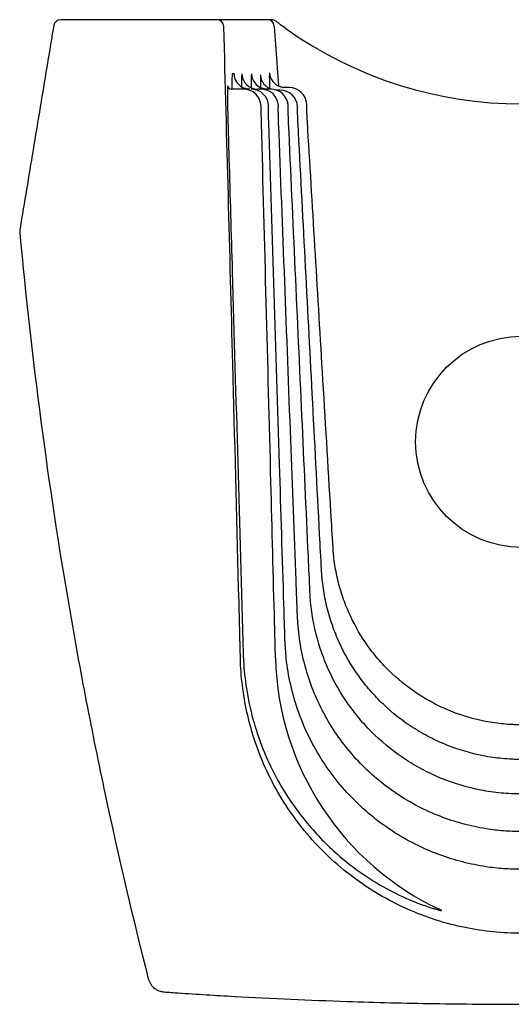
# Model space of a CAD drawing. Header units: millimetres. Extents: x 3704.645 to 3704.93, y 2460.37 to 2460.65.
import ezdxf

# ---------------------------------------------------------------- set-up
doc = ezdxf.new("R2010")
doc.units = ezdxf.units.MM
doc.layers.add('SANINDUSA', color=3, linetype='Continuous')

msp = doc.modelspace()

# ---------------------------------------------------------------- linework, layer by layer
at = {"layer": 'SANINDUSA'}
for p, q in [((3704.701214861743, 2460.649808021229), (3704.656890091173, 2460.649808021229)), ((3704.715534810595, 2460.649808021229), (3704.701214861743, 2460.649808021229)), ((3704.713668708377, 2460.634067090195), (3704.71365707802, 2460.634067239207)), ((3704.70432826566, 2460.631052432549), (3704.704307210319, 2460.630856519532)), ((3704.708780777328, 2460.630082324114), (3704.70532754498, 2460.630082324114)), ((3704.71371469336, 2460.630082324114), (3704.712838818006, 2460.630082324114)), ((3704.716509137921, 2460.630082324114), (3704.715566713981, 2460.630082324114)), ((3704.719159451, 2460.629808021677), (3704.718152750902, 2460.629808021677)), ((3704.72177127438, 2460.630492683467), (3704.720687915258, 2460.630492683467)), ((3704.73421011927, 2460.4998366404), (3704.734210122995, 2460.499836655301)), ((3704.720579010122, 2460.473533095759), (3704.720579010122, 2460.47353311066)), ((3704.764904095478, 2460.396688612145), (3704.763936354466, 2460.397193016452))]:
    msp.add_line(p, q, dxfattribs=at)
at = {"layer": 'SANINDUSA', "flags": 128}
for points in [[(3704.717529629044, 2460.647944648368), (3704.717802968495, 2460.64395399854), (3704.718693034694, 2460.630959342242)], [(3704.706111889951, 2460.634428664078), (3704.705902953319, 2460.634430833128), (3704.705627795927, 2460.634433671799)], [(3704.710608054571, 2460.630082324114), (3704.709749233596, 2460.630165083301), (3704.709203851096, 2460.630307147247)], [(3704.711589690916, 2460.630259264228), (3704.71198293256, 2460.630164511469), (3704.712838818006, 2460.630082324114)], [(3704.715566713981, 2460.630082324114), (3704.714714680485, 2460.630163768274), (3704.714171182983, 2460.630304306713)], [(3704.720687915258, 2460.630492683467), (3704.719844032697, 2460.630572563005), (3704.719311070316, 2460.630708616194)]]:
    msp.add_lwpolyline(points, dxfattribs=at)
at = {"layer": 'SANINDUSA'}
msp.add_circle((3704.787669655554, 2460.52980802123), 0.03, dxfattribs=at)
for centre, radius, start, end in [((3704.656890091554, 2460.647808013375), 0.002000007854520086, 90.00001089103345, 170.6131598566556), ((3704.701214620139, 2460.64780828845), 0.001999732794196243, 1.626687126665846, 89.99307762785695), ((3704.715534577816, 2460.64780831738), 0.001999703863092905, 3.909205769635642, 89.99333038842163), ((3704.716767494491, 2460.647808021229), 0.002000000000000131, 52.69906534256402, 90), ((3704.787669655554, 2460.740877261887), 0.1150000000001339, 234.47800256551, 305.52199743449), ((3704.710609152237, 2460.634581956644), 0.004499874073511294, 181.9522139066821, 251.8022338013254), ((3704.712839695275, 2460.63458179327), 0.004499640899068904, 182.2553676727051, 253.8709998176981), ((3704.715567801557, 2460.634581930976), 0.004499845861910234, 182.6566473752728, 251.9184512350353), ((3704.72068899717, 2460.634992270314), 0.004499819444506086, 183.5012921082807, 252.1685279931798), ((3704.705327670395, 2460.631082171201), 0.0009998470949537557, 181.7044112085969, 269.9928131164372), ((3704.708780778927, 2460.625082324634), 0.005, 1.52757328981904, 90), ((3704.710937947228, 2460.625083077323), 0.004999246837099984, 1.884735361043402, 89.99226731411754), ((3704.71371402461, 2460.62508309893), 0.004999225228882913, 2.25345348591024, 89.99233550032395), ((3704.716508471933, 2460.625083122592), 0.004999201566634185, 2.652848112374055, 89.99236713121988), ((3704.719158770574, 2460.62480883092), 0.004999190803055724, 3.058416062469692, 89.99220162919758), ((3704.721770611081, 2460.625493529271), 0.004999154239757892, 3.497332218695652, 89.99239785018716), ((3704.799091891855, 2460.470372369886), 0.08124255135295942, 181.4636297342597, 245.0092706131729), ((3704.752428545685, 2460.404794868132), 0.0007572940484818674, 234.5745205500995, 245.6099514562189), ((3704.765077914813, 2460.397398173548), 0.0007305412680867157, 245.0038723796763, 256.2354673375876)]:
    msp.add_arc(centre, radius, start, end, dxfattribs=at)
for points, knots in [([(3704.716767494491, 2460.649808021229), (3704.716577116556, 2460.649808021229), (3704.716407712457, 2460.649808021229), (3704.716109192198, 2460.649808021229), (3704.715979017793, 2460.649808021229), (3704.715767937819, 2460.649808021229), (3704.71568683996, 2460.649808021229), (3704.715573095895, 2460.649808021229), (3704.715540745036, 2460.649808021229), (3704.71553480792, 2460.649808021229)], [0, 0, 0, 0, 0.25, 0.25, 0.5, 0.5, 0.75, 0.75, 1, 1, 1, 1]), ([(3704.720852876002, 2460.647279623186), (3704.720333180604, 2460.647650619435), (3704.71982809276, 2460.64801772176), (3704.71909239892, 2460.648561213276), (3704.71885477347, 2460.648738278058), (3704.718401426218, 2460.649078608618), (3704.718184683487, 2460.649242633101), (3704.717979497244, 2460.64939894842)], [0, 0, 0, 0, 0.5000000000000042, 0.5000000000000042, 0.7500000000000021, 0.7500000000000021, 1, 1, 1, 1]), ([(3704.654916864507, 2460.648134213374), (3704.654699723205, 2460.646822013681), (3704.65361401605, 2460.640261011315), (3704.651658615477, 2460.628451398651), (3704.648689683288, 2460.610532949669), (3704.64658782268, 2460.597863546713), (3704.645356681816, 2460.59044258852)], [0, 0, 0, 0, 0.06823261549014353, 0.341163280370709, 0.6140939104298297, 1, 1, 1, 1]), ([(3704.707937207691, 2460.468152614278), (3704.707903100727, 2460.469482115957), (3704.707732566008, 2460.476129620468), (3704.707014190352, 2460.50404907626), (3704.705906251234, 2460.546631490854), (3704.70450067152, 2460.599888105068), (3704.703642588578, 2460.631872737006), (3704.703213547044, 2460.647865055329)], [0, 0, 0, 0, 0.02219344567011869, 0.1109671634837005, 0.4660621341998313, 0.7330310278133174, 1, 1, 1, 1]), ([(3704.70554839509, 2460.633708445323), (3704.705546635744, 2460.633679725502), (3704.705532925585, 2460.633455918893), (3704.705522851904, 2460.632646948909), (3704.70551728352, 2460.631498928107), (3704.705526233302, 2460.630536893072), (3704.70552979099, 2460.630154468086)], [0, 0, 0, 0, 0.05244555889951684, 0.4086955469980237, 0.7649466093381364, 1, 1, 1, 1]), ([(3704.705627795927, 2460.634433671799), (3704.70560992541, 2460.634401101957), (3704.705576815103, 2460.634340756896), (3704.705557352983, 2460.633907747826), (3704.70554839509, 2460.633708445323)], [0, 0, 0, 0, 0.5397267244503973, 0.9999999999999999, 0.9999999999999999, 0.9999999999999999, 0.9999999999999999]), ([(3704.7082684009, 2460.633677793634), (3704.708266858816, 2460.633649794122), (3704.708254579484, 2460.633426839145), (3704.708250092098, 2460.632610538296), (3704.708249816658, 2460.631657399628), (3704.708260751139, 2460.630928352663), (3704.708263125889, 2460.630770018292)], [0, 0, 0, 0, 0.05932160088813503, 0.4723670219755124, 0.8854087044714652, 1, 1, 1, 1]), ([(3704.708343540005, 2460.63440471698), (3704.70832583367, 2460.63437211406), (3704.708292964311, 2460.634311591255), (3704.70827615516, 2460.633877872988), (3704.7082684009, 2460.633677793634)], [0, 0, 0, 0, 0.5386882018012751, 1, 1, 1, 1]), ([(3704.711002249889, 2460.633643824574), (3704.711000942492, 2460.633616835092), (3704.710990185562, 2460.633394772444), (3704.710991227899, 2460.632581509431), (3704.710997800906, 2460.631606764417), (3704.711014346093, 2460.630851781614), (3704.711018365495, 2460.63066837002)], [0, 0, 0, 0, 0.05625928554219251, 0.4628872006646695, 0.8695166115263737, 0.9999999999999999, 0.9999999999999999, 0.9999999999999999, 0.9999999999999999]), ([(3704.711072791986, 2460.634373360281), (3704.711055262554, 2460.63434069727), (3704.711022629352, 2460.634279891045), (3704.711008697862, 2460.633845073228), (3704.711002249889, 2460.633643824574)], [0, 0, 0, 0, 0.5371655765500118, 1, 1, 1, 1]), ([(3704.713590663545, 2460.633322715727), (3704.713589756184, 2460.633300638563), (3704.713580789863, 2460.633082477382), (3704.713587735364, 2460.632272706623), (3704.713599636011, 2460.631352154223), (3704.713619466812, 2460.630658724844), (3704.713623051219, 2460.630533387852)], [0, 0, 0, 0, 0.04825538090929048, 0.4768479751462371, 0.9054405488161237, 0.9999999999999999, 0.9999999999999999, 0.9999999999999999, 0.9999999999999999]), ([(3704.71365707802, 2460.634067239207), (3704.713639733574, 2460.634034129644), (3704.71360699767, 2460.63397163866), (3704.71359588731, 2460.633530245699), (3704.713590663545, 2460.633322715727)], [0, 0, 0, 0, 0.529829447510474, 1, 1, 1, 1]), ([(3704.713788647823, 2460.63350174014), (3704.713774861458, 2460.633608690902), (3704.713725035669, 2460.633995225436), (3704.713692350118, 2460.634036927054), (3704.713668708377, 2460.634067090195)], [0, 0, 0, 0, 0.2766913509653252, 1, 1, 1, 1]), ([(3704.716780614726, 2460.630055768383), (3704.716582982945, 2460.630116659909), (3704.716087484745, 2460.630269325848), (3704.715414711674, 2460.630714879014), (3704.714800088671, 2460.631284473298), (3704.714362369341, 2460.631874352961), (3704.714078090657, 2460.632411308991), (3704.713920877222, 2460.632825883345), (3704.713845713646, 2460.63308791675), (3704.713788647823, 2460.63350174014), (3704.713788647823, 2460.63350174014), (3704.713788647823, 2460.63350174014)], [0, 0, 0, 0, 0.1031555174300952, 0.2586293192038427, 0.3990652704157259, 0.5243574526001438, 0.6320317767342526, 0.7221594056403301, 0.7996255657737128, 0.8861273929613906, 1, 1, 1, 1]), ([(3704.716136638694, 2460.633972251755), (3704.716135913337, 2460.633950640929), (3704.716128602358, 2460.633732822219), (3704.716140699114, 2460.632936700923), (3704.716168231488, 2460.631734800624), (3704.716206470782, 2460.630702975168), (3704.716223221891, 2460.630250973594)], [0, 0, 0, 0, 0.03811558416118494, 0.3841726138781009, 0.7302305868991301, 1, 1, 1, 1]), ([(3704.716197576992, 2460.63471746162), (3704.716180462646, 2460.634684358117), (3704.71614811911, 2460.634621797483), (3704.716140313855, 2460.634180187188), (3704.716136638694, 2460.633972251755)], [0, 0, 0, 0, 0.5291426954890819, 1, 1, 1, 1]), ([(3704.704307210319, 2460.630856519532), (3704.704290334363, 2460.630763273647), (3704.70424877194, 2460.630533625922), (3704.704232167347, 2460.628779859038), (3704.704255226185, 2460.626009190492), (3704.704313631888, 2460.622983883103), (3704.704367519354, 2460.621018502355), (3704.704387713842, 2460.620281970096)], [0, 0, 0, 0, 0.1596454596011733, 0.393177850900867, 0.6266321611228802, 0.860079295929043, 1, 1, 1, 1]), ([(3704.713909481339, 2460.620319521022), (3704.713894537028, 2460.620880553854), (3704.713864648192, 2460.622002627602), (3704.7138251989, 2460.623483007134), (3704.713795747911, 2460.6245875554), (3704.713780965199, 2460.625142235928), (3704.713779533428, 2460.625195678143), (3704.713778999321, 2460.625215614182)], [0, 0, 0, 0, 0.217678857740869, 0.4353608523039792, 0.6529959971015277, 0.8705539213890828, 0.9999999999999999, 0.9999999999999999, 0.9999999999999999, 0.9999999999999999]), ([(3704.715972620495, 2460.62047324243), (3704.715962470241, 2460.620793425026), (3704.715953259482, 2460.621107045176), (3704.715936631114, 2460.621721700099), (3704.715929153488, 2460.622025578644), (3704.715916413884, 2460.622605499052), (3704.715911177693, 2460.622879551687), (3704.71590293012, 2460.623396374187), (3704.715899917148, 2460.623640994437), (3704.715896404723, 2460.62407941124), (3704.715895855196, 2460.624275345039), (3704.715897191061, 2460.624620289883), (3704.715899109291, 2460.624768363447), (3704.715905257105, 2460.625004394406), (3704.715909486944, 2460.625094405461), (3704.715920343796, 2460.625216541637), (3704.715926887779, 2460.625247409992), (3704.715934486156, 2460.625247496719)], [0, 0, 0, 0, 0.125, 0.125, 0.25, 0.25, 0.375, 0.375, 0.5, 0.5, 0.625, 0.625, 0.75, 0.75, 0.875, 0.875, 1, 1, 1, 1]), ([(3704.71878011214, 2460.62044143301), (3704.718759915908, 2460.621001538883), (3704.718719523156, 2460.622121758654), (3704.718683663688, 2460.623591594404), (3704.718671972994, 2460.624681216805), (3704.718683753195, 2460.625212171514), (3704.718702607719, 2460.625261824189), (3704.718709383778, 2460.625279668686)], [0, 0, 0, 0, 0.2193384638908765, 0.4386800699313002, 0.6579312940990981, 0.8770651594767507, 1, 1, 1, 1]), ([(3704.721608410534, 2460.620426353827), (3704.721593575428, 2460.620751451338), (3704.721579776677, 2460.62107051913), (3704.721560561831, 2460.62154044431), (3704.721554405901, 2460.621695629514), (3704.721542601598, 2460.622003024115), (3704.721536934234, 2460.622155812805), (3704.721521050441, 2460.622600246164), (3704.721511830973, 2460.622880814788), (3704.721496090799, 2460.623410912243), (3704.721489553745, 2460.623661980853), (3704.721479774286, 2460.624111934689), (3704.721476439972, 2460.624313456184), (3704.721473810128, 2460.62458000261), (3704.721473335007, 2460.624663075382), (3704.721473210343, 2460.624813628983), (3704.721473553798, 2460.624881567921), (3704.721475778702, 2460.625063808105), (3704.721478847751, 2460.625156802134), (3704.721488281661, 2460.625282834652), (3704.721494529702, 2460.625314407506), (3704.72150231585, 2460.62531450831)], [0, 0, 0, 0, 0.125000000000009, 0.125000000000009, 0.1875000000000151, 0.1875000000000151, 0.2500000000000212, 0.2500000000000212, 0.3750000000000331, 0.3750000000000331, 0.5000000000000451, 0.5000000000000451, 0.6250000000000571, 0.6250000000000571, 0.687500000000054, 0.687500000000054, 0.750000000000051, 0.750000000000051, 0.8750000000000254, 0.8750000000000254, 1, 1, 1, 1]), ([(3704.724290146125, 2460.620199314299), (3704.724273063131, 2460.620523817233), (3704.724257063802, 2460.620842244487), (3704.724234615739, 2460.621311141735), (3704.724227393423, 2460.621465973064), (3704.724213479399, 2460.621772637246), (3704.724206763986, 2460.621925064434), (3704.724187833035, 2460.622368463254), (3704.724176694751, 2460.622648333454), (3704.724157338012, 2460.623177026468), (3704.724149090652, 2460.623427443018), (3704.724136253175, 2460.623876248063), (3704.724131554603, 2460.62407721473), (3704.724127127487, 2460.624342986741), (3704.724126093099, 2460.624425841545), (3704.724124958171, 2460.624576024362), (3704.724124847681, 2460.624643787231), (3704.724126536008, 2460.624946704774), (3704.724135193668, 2460.625075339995), (3704.724150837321, 2460.625075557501)], [0, 0, 0, 0, 0.1250000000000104, 0.1250000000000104, 0.1875000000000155, 0.1875000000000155, 0.2500000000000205, 0.2500000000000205, 0.3750000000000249, 0.3750000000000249, 0.5000000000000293, 0.5000000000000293, 0.6250000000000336, 0.6250000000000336, 0.6875000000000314, 0.6875000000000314, 0.7500000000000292, 0.7500000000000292, 1, 1, 1, 1]), ([(3704.726936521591, 2460.620924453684), (3704.726916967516, 2460.621248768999), (3704.726898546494, 2460.621567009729), (3704.72687253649, 2460.622035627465), (3704.72686413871, 2460.622190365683), (3704.726847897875, 2460.62249684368), (3704.726840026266, 2460.622649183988), (3704.726817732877, 2460.623092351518), (3704.72680447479, 2460.623372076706), (3704.726781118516, 2460.623900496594), (3704.726770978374, 2460.624150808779), (3704.726754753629, 2460.624599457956), (3704.726748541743, 2460.624800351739), (3704.726742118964, 2460.625066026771), (3704.726740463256, 2460.625148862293), (3704.726738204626, 2460.625299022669), (3704.726737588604, 2460.625366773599), (3704.726737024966, 2460.625669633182), (3704.726744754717, 2460.625798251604), (3704.726760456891, 2460.625798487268)], [0, 0, 0, 0, 0.1249999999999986, 0.1249999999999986, 0.1874999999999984, 0.1874999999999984, 0.2499999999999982, 0.2499999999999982, 0.3749999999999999, 0.3749999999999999, 0.5000000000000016, 0.5000000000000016, 0.6250000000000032, 0.6250000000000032, 0.6875000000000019, 0.6875000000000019, 0.7500000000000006, 0.7500000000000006, 1, 1, 1, 1]), ([(3704.704387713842, 2460.620281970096), (3704.704406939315, 2460.61961572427), (3704.70450306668, 2460.616284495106), (3704.704906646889, 2460.602293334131), (3704.705812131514, 2460.570855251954), (3704.707158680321, 2460.523968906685), (3704.708193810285, 2460.487742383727), (3704.70871137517, 2460.469629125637)], [0, 0, 0, 0, 0.01326722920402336, 0.06633614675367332, 0.2786118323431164, 0.639305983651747, 1, 1, 1, 1]), ([(3704.717875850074, 2460.468297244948), (3704.717790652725, 2460.471628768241), (3704.717364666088, 2460.488286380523), (3704.7164969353, 2460.521952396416), (3704.715263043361, 2460.569295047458), (3704.714360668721, 2460.603311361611), (3704.713909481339, 2460.620319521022)], [0, 0, 0, 0, 0.06574323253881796, 0.3287160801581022, 0.6643579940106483, 1, 1, 1, 1]), ([(3704.72057900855, 2460.473533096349), (3704.720475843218, 2460.476861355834), (3704.720372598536, 2460.480189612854), (3704.720269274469, 2460.4835178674), (3704.719855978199, 2460.496830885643), (3704.719441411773, 2460.510143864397), (3704.719025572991, 2460.523456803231), (3704.718520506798, 2460.539626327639), (3704.718013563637, 2460.555795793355), (3704.717504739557, 2460.571965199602), (3704.71699591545, 2460.588134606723), (3704.716485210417, 2460.604303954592), (3704.715972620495, 2460.62047324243)], [8.60897627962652e-11, 8.60897627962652e-11, 8.60897627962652e-11, 8.60897627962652e-11, 0.01000000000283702, 0.01000000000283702, 0.01000000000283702, 0.05000000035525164, 0.05000000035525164, 0.05000000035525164, 0.0985828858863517, 0.0985828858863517, 0.0985828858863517, 0.1471657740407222, 0.1471657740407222, 0.1471657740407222, 0.1471657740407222]), ([(3704.724126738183, 2460.480367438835), (3704.72400049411, 2460.483696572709), (3704.723369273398, 2460.500342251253), (3704.722165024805, 2460.532010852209), (3704.720509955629, 2460.575373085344), (3704.71935672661, 2460.605418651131), (3704.71878011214, 2460.62044143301)], [0, 0, 0, 0, 0.0713002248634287, 0.3565013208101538, 0.6782506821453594, 1, 1, 1, 1]), ([(3704.727663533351, 2460.48718803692), (3704.727512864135, 2460.490517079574), (3704.727362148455, 2460.493846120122), (3704.7272113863, 2460.497175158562), (3704.726608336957, 2460.51049132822), (3704.726004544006, 2460.523807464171), (3704.725400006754, 2460.537123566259), (3704.724769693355, 2460.551007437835), (3704.72413857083, 2460.564891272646), (3704.723506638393, 2460.578775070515), (3704.722874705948, 2460.592658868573), (3704.72224196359, 2460.606542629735), (3704.721608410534, 2460.620426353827)], [1.192455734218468e-08, 1.192455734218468e-08, 1.192455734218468e-08, 1.192455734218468e-08, 0.0100000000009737, 0.0100000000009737, 0.0100000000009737, 0.0500000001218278, 0.0500000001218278, 0.0500000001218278, 0.09170551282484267, 0.09170551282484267, 0.09170551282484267, 0.133411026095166, 0.133411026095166, 0.133411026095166, 0.133411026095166]), ([(3704.730933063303, 2460.493500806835), (3704.73075929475, 2460.496828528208), (3704.730585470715, 2460.50015624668), (3704.730411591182, 2460.503483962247), (3704.729716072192, 2460.516794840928), (3704.729019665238, 2460.530105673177), (3704.728322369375, 2460.543416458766), (3704.726981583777, 2460.569010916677), (3704.725637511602, 2460.594605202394), (3704.724290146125, 2460.620199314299)], [1.230925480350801e-08, 1.230925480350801e-08, 1.230925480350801e-08, 1.230925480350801e-08, 0.01000000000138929, 0.01000000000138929, 0.01000000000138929, 0.05000000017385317, 0.05000000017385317, 0.05000000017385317, 0.1269134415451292, 0.1269134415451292, 0.1269134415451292, 0.1269134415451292]), ([(3704.734210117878, 2460.499836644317), (3704.73401105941, 2460.503162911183), (3704.73381193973, 2460.506489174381), (3704.733612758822, 2460.509815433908), (3704.732816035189, 2460.52312047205), (3704.732018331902, 2460.536425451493), (3704.731219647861, 2460.549730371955), (3704.729795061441, 2460.573461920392), (3704.728367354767, 2460.597193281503), (3704.726936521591, 2460.620924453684)], [5.762873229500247e-11, 5.762873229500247e-11, 5.762873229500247e-11, 5.762873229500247e-11, 0.01000000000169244, 0.01000000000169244, 0.01000000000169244, 0.05000000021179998, 0.05000000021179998, 0.05000000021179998, 0.1213466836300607, 0.1213466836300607, 0.1213466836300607, 0.1213466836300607]), ([(3704.645310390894, 2460.589166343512), (3704.646952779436, 2460.571295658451), (3704.648944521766, 2460.553458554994), (3704.653626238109, 2460.517882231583), (3704.656317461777, 2460.500134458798), (3704.66087693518, 2460.473610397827), (3704.662483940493, 2460.464784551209), (3704.665872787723, 2460.447163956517), (3704.667654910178, 2460.438367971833), (3704.67326127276, 2460.412041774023), (3704.677345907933, 2460.394570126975), (3704.681779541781, 2460.377178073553)], [0, 0, 0, 0, 0.2500000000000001, 0.2500000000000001, 0.5000000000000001, 0.5000000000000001, 0.6250000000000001, 0.6250000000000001, 0.7500000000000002, 0.7500000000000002, 1, 1, 1, 1]), ([(3704.787669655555, 2460.449359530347), (3704.787245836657, 2460.449359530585), (3704.786818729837, 2460.449364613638), (3704.785969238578, 2460.449384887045), (3704.785544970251, 2460.449400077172), (3704.784273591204, 2460.449460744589), (3704.783427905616, 2460.449521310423), (3704.78089653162, 2460.449763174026), (3704.779215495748, 2460.450004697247), (3704.77420161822, 2460.450971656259), (3704.770973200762, 2460.451922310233), (3704.766294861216, 2460.453788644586), (3704.764762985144, 2460.454484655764), (3704.762507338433, 2460.455641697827), (3704.761762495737, 2460.456046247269), (3704.760287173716, 2460.456893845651), (3704.759560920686, 2460.457334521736), (3704.755998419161, 2460.459613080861), (3704.753353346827, 2460.461682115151), (3704.749687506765, 2460.465148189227), (3704.748516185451, 2460.466364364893), (3704.746837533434, 2460.468282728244), (3704.746292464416, 2460.46893645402), (3704.745239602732, 2460.470261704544), (3704.744730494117, 2460.470934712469), (3704.742270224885, 2460.474350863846), (3704.740572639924, 2460.4772459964), (3704.738790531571, 2460.481068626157), (3704.738451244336, 2460.481843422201), (3704.737807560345, 2460.483413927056), (3704.737503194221, 2460.484209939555), (3704.73665190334, 2460.486604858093), (3704.736163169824, 2460.488218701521), (3704.73533975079, 2460.491480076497), (3704.735005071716, 2460.493127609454), (3704.734619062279, 2460.495624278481), (3704.734509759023, 2460.496460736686), (3704.734375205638, 2460.497721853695), (3704.734315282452, 2460.49835402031), (3704.734266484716, 2460.498988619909), (3704.734236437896, 2460.499412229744), (3704.734222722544, 2460.499624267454), (3704.734210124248, 2460.499836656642)], [0, 0, 0, 0, 0.01562499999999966, 0.01562499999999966, 0.03124999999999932, 0.03124999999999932, 0.0624999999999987, 0.0624999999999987, 0.1249999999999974, 0.1249999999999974, 0.2499999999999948, 0.2499999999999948, 0.3124999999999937, 0.3124999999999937, 0.3437499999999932, 0.3437499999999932, 0.3749999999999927, 0.3749999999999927, 0.4999999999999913, 0.4999999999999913, 0.5624999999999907, 0.5624999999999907, 0.5937499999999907, 0.5937499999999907, 0.6249999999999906, 0.6249999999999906, 0.7499999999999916, 0.7499999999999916, 0.7812499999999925, 0.7812499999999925, 0.8124999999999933, 0.8124999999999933, 0.8749999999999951, 0.8749999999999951, 0.937499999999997, 0.937499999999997, 0.968749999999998, 0.968749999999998, 0.984374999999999, 0.9921874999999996, 0.9921874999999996, 1, 1, 1, 1]), ([(3704.787669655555, 2460.439509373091), (3704.787217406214, 2460.43950937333), (3704.786762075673, 2460.439514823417), (3704.785855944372, 2460.439536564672), (3704.785403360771, 2460.439552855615), (3704.784047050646, 2460.439617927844), (3704.782242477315, 2460.439747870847), (3704.780445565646, 2460.439963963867), (3704.77865250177, 2460.44022332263), (3704.77775607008, 2460.440375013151), (3704.773309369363, 2460.441237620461), (3704.769870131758, 2460.442255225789), (3704.764882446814, 2460.444256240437), (3704.763248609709, 2460.445002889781), (3704.760841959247, 2460.446245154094), (3704.760045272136, 2460.446680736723), (3704.758475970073, 2460.447588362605), (3704.757705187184, 2460.448059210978), (3704.753919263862, 2460.450496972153), (3704.75110628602, 2460.45271221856), (3704.747857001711, 2460.455809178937), (3704.74722060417, 2460.456445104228), (3704.745975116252, 2460.457750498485), (3704.745365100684, 2460.458421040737), (3704.743583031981, 2460.460476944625), (3704.742469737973, 2460.461893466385), (3704.73934668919, 2460.466276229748), (3704.737551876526, 2460.469374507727), (3704.73529659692, 2460.474290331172), (3704.734616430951, 2460.475981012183), (3704.733431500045, 2460.47938622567), (3704.732922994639, 2460.481107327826), (3704.73207051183, 2460.484585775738), (3704.73172653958, 2460.486343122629), (3704.73133478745, 2460.489006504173), (3704.731224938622, 2460.489898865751), (3704.731091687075, 2460.491244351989), (3704.731032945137, 2460.491918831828), (3704.730986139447, 2460.492595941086), (3704.730957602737, 2460.493047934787), (3704.730944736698, 2460.493274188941), (3704.730933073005, 2460.493500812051)], [0, 0, 0, 0, 0.01562499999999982, 0.01562499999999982, 0.03124999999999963, 0.03124999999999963, 0.06249999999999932, 0.093749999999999, 0.093749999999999, 0.1249999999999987, 0.1249999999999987, 0.2499999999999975, 0.2499999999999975, 0.3124999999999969, 0.3124999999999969, 0.3437499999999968, 0.3437499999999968, 0.3749999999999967, 0.3749999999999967, 0.4999999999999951, 0.4999999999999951, 0.5312499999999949, 0.5312499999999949, 0.5624999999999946, 0.5624999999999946, 0.624999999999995, 0.624999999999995, 0.7499999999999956, 0.7499999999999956, 0.812499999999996, 0.812499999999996, 0.8749999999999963, 0.8749999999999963, 0.9374999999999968, 0.9374999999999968, 0.9687499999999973, 0.9687499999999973, 0.9843749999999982, 0.9921874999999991, 0.9921874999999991, 1, 1, 1, 1]), ([(3704.787669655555, 2460.429695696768), (3704.78574050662, 2460.429695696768), (3704.783819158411, 2460.429788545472), (3704.780948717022, 2460.43006566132), (3704.779993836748, 2460.430181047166), (3704.778087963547, 2460.430458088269), (3704.777135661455, 2460.430620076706), (3704.772420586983, 2460.431539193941), (3704.76877056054, 2460.432623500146), (3704.763473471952, 2460.434758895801), (3704.76173763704, 2460.435556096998), (3704.759179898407, 2460.436883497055), (3704.758333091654, 2460.437349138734), (3704.756671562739, 2460.43831555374), (3704.755855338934, 2460.43881698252), (3704.751845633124, 2460.441413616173), (3704.748864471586, 2460.443774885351), (3704.745420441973, 2460.447080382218), (3704.744745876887, 2460.447759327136), (3704.743425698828, 2460.449153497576), (3704.742778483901, 2460.449870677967), (3704.740898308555, 2460.45205759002), (3704.739723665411, 2460.453564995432), (3704.736429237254, 2460.458231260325), (3704.734536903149, 2460.461532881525), (3704.732560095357, 2460.46590382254), (3704.73218338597, 2460.466792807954), (3704.731475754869, 2460.468581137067), (3704.731144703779, 2460.469480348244), (3704.730218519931, 2460.472192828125), (3704.729690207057, 2460.47402091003), (3704.728808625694, 2460.47771587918), (3704.728455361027, 2460.479582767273), (3704.72805790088, 2460.482412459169), (3704.727947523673, 2460.483360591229), (3704.727815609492, 2460.484790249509), (3704.727758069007, 2460.485506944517), (3704.727713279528, 2460.486226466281), (3704.727686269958, 2460.486706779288), (3704.72767425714, 2460.486947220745), (3704.727663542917, 2460.487188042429)], [0, 0, 0, 0, 0.06250000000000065, 0.06250000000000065, 0.09375000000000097, 0.09375000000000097, 0.1250000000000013, 0.1250000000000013, 0.2500000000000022, 0.2500000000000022, 0.3125000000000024, 0.3125000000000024, 0.3437500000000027, 0.3437500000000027, 0.375000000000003, 0.375000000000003, 0.5000000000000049, 0.5000000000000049, 0.531250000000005, 0.531250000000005, 0.5625000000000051, 0.5625000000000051, 0.6250000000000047, 0.6250000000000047, 0.7500000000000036, 0.7500000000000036, 0.7812500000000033, 0.7812500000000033, 0.8125000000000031, 0.8125000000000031, 0.8750000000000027, 0.8750000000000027, 0.9375000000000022, 0.9375000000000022, 0.9687500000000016, 0.9687500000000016, 0.9843750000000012, 0.9921875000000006, 0.9921875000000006, 1, 1, 1, 1]), ([(3704.787669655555, 2460.419009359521), (3704.785996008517, 2460.419047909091), (3704.782648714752, 2460.419125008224), (3704.777078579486, 2460.419811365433), (3704.771011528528, 2460.421112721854), (3704.764562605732, 2460.423242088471), (3704.758266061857, 2460.426084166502), (3704.75222390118, 2460.42967448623), (3704.746523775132, 2460.433981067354), (3704.741330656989, 2460.438895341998), (3704.73673200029, 2460.444375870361), (3704.732765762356, 2460.45033449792), (3704.729479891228, 2460.456701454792), (3704.726940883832, 2460.463409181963), (3704.72516760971, 2460.470361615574), (3704.724345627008, 2460.47605966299), (3704.724175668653, 2460.479404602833), (3704.724126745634, 2460.480367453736)], [0, 0, 0, 0, 0.05142459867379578, 0.1028491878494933, 0.1722290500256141, 0.2418088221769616, 0.3111891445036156, 0.3841754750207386, 0.4573939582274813, 0.5303812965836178, 0.6035272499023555, 0.6769057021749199, 0.750052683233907, 0.8234071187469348, 0.8969946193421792, 0.9703495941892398, 1, 1, 1, 1]), ([(3704.787669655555, 2460.408267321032), (3704.785996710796, 2460.408303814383), (3704.782650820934, 2460.408376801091), (3704.777082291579, 2460.409026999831), (3704.771010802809, 2460.410258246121), (3704.764539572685, 2460.412274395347), (3704.758071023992, 2460.415020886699), (3704.751716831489, 2460.418579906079), (3704.74559341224, 2460.422964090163), (3704.739985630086, 2460.428002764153), (3704.734986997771, 2460.433655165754), (3704.730640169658, 2460.439829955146), (3704.72699740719, 2460.446456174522), (3704.724130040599, 2460.453465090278), (3704.722066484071, 2460.460756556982), (3704.720902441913, 2460.467488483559), (3704.720673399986, 2460.471769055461), (3704.720579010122, 2460.47353311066)], [0, 0, 0, 0, 0.04845337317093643, 0.09690675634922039, 0.1621972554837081, 0.2276562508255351, 0.2929472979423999, 0.3654847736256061, 0.4382526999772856, 0.5107916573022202, 0.5835568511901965, 0.6565528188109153, 0.729319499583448, 0.802393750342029, 0.8756999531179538, 0.9487750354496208, 1, 1, 1, 1]), ([(3704.787669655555, 2460.390088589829), (3704.786335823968, 2460.390108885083), (3704.782317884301, 2460.390170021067), (3704.775638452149, 2460.390876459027), (3704.767456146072, 2460.392543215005), (3704.75921755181, 2460.395189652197), (3704.751063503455, 2460.398846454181), (3704.743361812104, 2460.403382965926), (3704.736229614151, 2460.408770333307), (3704.729735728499, 2460.414910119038), (3704.723945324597, 2460.421740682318), (3704.718963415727, 2460.429201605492), (3704.714826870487, 2460.437180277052), (3704.711758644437, 2460.44515521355), (3704.70965019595, 2460.4529717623), (3704.708408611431, 2460.460520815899), (3704.707937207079, 2460.465600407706), (3704.707937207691, 2460.468152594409), (3704.707937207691, 2460.468152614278)], [0, 0, 0, 0, 0.03236755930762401, 0.09750173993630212, 0.1626360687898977, 0.2347396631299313, 0.3070735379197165, 0.3791789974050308, 0.451346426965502, 0.523742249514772, 0.5959121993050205, 0.6685485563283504, 0.7414142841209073, 0.8140526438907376, 0.8759880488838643, 0.9380637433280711, 0.9999995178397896, 1, 1, 1, 1]), ([(3704.70871137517, 2460.469629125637), (3704.70871137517, 2460.469629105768), (3704.708711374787, 2460.468962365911), (3704.708904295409, 2460.465630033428), (3704.709505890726, 2460.459351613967), (3704.711343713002, 2460.45092317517), (3704.714170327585, 2460.442466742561), (3704.717871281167, 2460.434537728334), (3704.722286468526, 2460.427174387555), (3704.725783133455, 2460.422795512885), (3704.727531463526, 2460.420606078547)], [0, 0, 0, 0, 1.113942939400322e-06, 0.03738182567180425, 0.187084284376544, 0.3532378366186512, 0.5199212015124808, 0.6860742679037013, 0.8430373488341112, 1, 1, 1, 1]), ([(3704.727531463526, 2460.420606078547), (3704.728867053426, 2460.419105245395), (3704.731538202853, 2460.416103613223), (3704.736487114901, 2460.411524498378), (3704.742384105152, 2460.406954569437), (3704.749327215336, 2460.402669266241), (3704.75521834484, 2460.399848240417), (3704.759388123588, 2460.398247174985), (3704.76148290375, 2460.397537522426), (3704.762915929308, 2460.397097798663), (3704.763907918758, 2460.396821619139), (3704.764563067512, 2460.396661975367), (3704.764891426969, 2460.39659785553), (3704.765039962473, 2460.396584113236), (3704.765053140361, 2460.396609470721), (3704.764981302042, 2460.396652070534), (3704.764921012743, 2460.39668060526), (3704.764904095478, 2460.396688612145)], [0, 0, 0, 0, 0.1286338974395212, 0.2572648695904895, 0.4312575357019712, 0.6057374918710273, 0.7794520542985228, 0.8508078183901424, 0.8960160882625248, 0.925257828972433, 0.9519572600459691, 0.9682183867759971, 0.9774530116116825, 0.9844614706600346, 0.9915245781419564, 0.9976217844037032, 1, 1, 1, 1]), ([(3704.681779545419, 2460.377178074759), (3704.681973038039, 2460.376644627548), (3704.682359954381, 2460.375577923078), (3704.683569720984, 2460.374345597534), (3704.684934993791, 2460.373611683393), (3704.685884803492, 2460.373478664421), (3704.686276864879, 2460.373423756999)], [0, 0, 0, 0, 0.2704111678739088, 0.5407260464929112, 0.8104214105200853, 1, 1, 1, 1]), ([(3704.686276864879, 2460.373423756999), (3704.687607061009, 2460.373332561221), (3704.694258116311, 2460.372876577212), (3704.711560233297, 2460.371820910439), (3704.735782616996, 2460.3707429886), (3704.762932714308, 2460.370031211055), (3704.779423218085, 2460.369951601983), (3704.787669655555, 2460.369911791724)], [0, 0, 0, 0, 0.03941936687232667, 0.1970990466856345, 0.512472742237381, 0.7562013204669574, 1, 1, 1, 1])]:
    msp.add_open_spline(points, degree=3, knots=knots, dxfattribs=at)
msp.add_open_spline([(3704.645356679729, 2460.590442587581), (3704.645286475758, 2460.590019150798), (3704.645271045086, 2460.589593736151), (3704.645310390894, 2460.589166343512)], degree=3, dxfattribs=at)

doc.saveas('drawing.dxf')
